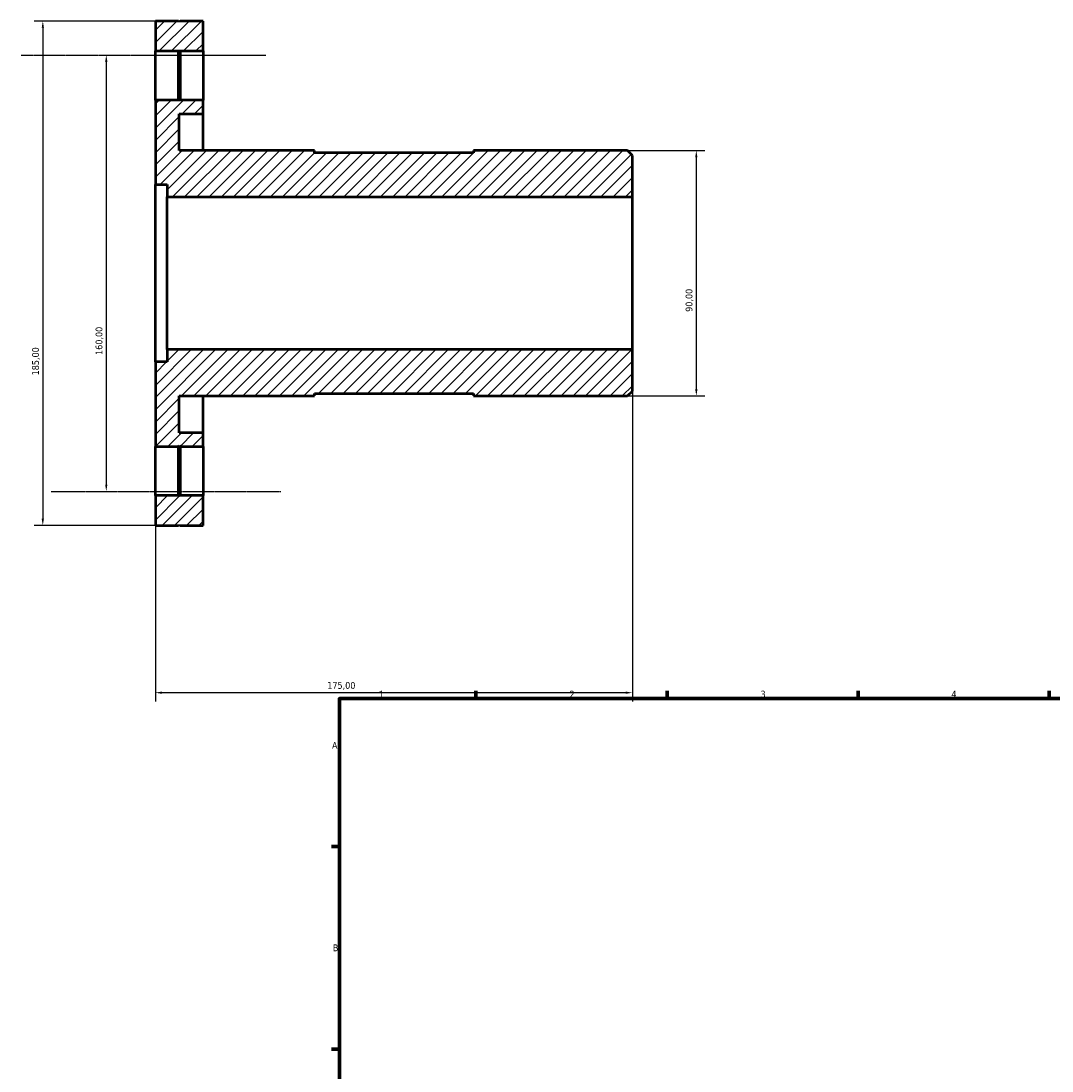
# Model space of a CAD drawing. Header units: millimetres. Extents: x -97 to 915, y -108 to 854.
# Tile 2 of 4: x -97 to 281, y 437 to 822. Entities that reach past the tile are written whole.
import ezdxf

# ---------------------------------------------------------------- set-up
doc = ezdxf.new("R2010")
doc.units = ezdxf.units.MM
doc.linetypes.add('CHAIN', pattern=[0.7087, 0.4724, -0.0591, 0.1181, -0.0591])
for name, color, linetype, lineweight in [('Border (ISO)', 7, 'Continuous', 70), ('Centerline (ISO)', 7, 'Continuous', 25), ('Dimension (ISO)', 7, 'Continuous', 25), ('Hatch (ISO)', 7, 'Continuous', 18), ('Visible (ISO)', 7, 'Continuous', 50)]:
    doc.layers.add(name, color=color, linetype=linetype, lineweight=lineweight)
doc.styles.add('Note Text (ISO)', font='tahoma.ttf')
doc.dimstyles.new('Default (ISO)', dxfattribs={"dimtxt": 2.5, "dimasz": 2.5, "dimexe": 3.175, "dimexo": 0, "dimgap": 0.762, "dimtad": 1, "dimrnd": 1e-08, "dimzin": 0, "dimtxsty": 'Note Text (ISO)', "dimcen": 0.09, "dimdle": 10, "dimclrd": 256, "dimclre": 256, "dimclrt": 256, "dimazin": 0, "dimtfac": 1.40208, "dimtmove": 0, "dimatfit": 3, "dimfxl": 1, "dimtolj": 1, "dimtzin": 0, "dimlwd": -1, "dimlwe": -1, "dimarcsym": 0})

# ---------------------------------------------------------------- blocks, each defined once
blk = doc.blocks.new('Borders Default Border')
at = {"layer": 'Border (ISO)'}
for p, q in [((70.08, 574), (70.08, 576.9)), ((140.17, 574), (140.17, 576.9)), ((210.25, 574), (210.25, 576.9)), ((280.33, 574), (280.33, 576.9)), ((20, 519.75), (17.1, 519.75)), ((20, 445.5), (17.1, 445.5))]:
    blk.add_line(p, q, dxfattribs=at)
at = {"layer": 'Border (ISO)', "flags": 128}
blk.add_lwpolyline([(20, 20), (20, 574), (821, 574), (821, 20), (20, 20)], dxfattribs=at)
at = {"layer": 'Border (ISO)', "color": 232, "true_color": 0xca0064, "char_height": 2.5, "attachment_point": 7, "style": 'Note Text (ISO)'}
for s, insert in [('1', (34.48, 574.4)), ('2', (104.37, 574.4)), ('3', (174.43, 574.35)), ('4', (244.42, 574.4)), ('A', (17.29, 555.62)), ('B', (17.59, 481.38))]:
    blk.add_mtext(s, dxfattribs=dict(at, insert=insert))
blk = doc.blocks.new('*D7')
at = {"layer": 'Defpoints', "color": 0, "transparency": 16777216}
for p in [(125.7, 775), (125.7, 685), (150.88, 685)]:
    blk.add_point(p, dxfattribs=at)
at = {"layer": 'Dimension (ISO)', "transparency": 16777216}
for p, q in [((125.7, 775), (154.06, 775)), ((150.88, 772.5), (150.88, 687.5)), ((125.7, 685), (154.06, 685))]:
    blk.add_line(p, q, dxfattribs=at)
for points in [[(150.47, 772.5), (151.3, 772.5), (150.88, 775)], [(150.47, 687.5), (151.3, 687.5), (150.88, 685)]]:
    blk.add_solid(points, dxfattribs=at)
at = {"layer": 'Dimension (ISO)', "color": 232, "true_color": 0xca0064, "transparency": 16777216, "insert": (146.95, 715.85), "char_height": 2.5, "attachment_point": 1, "rotation": 90, "style": 'Note Text (ISO)'}
blk.add_mtext('\\A1;90,00', dxfattribs=at)
blk = doc.blocks.new('*D8')
at = {"layer": 'Defpoints', "color": 0, "transparency": 16777216}
for p in [(-51.87, 810), (-65.49, 650), (-51.21, 650)]:
    blk.add_point(p, dxfattribs=at)
at = {"layer": 'Dimension (ISO)', "transparency": 16777216}
blk.add_line((-65.49, 807.5), (-65.49, 652.5), dxfattribs=at)
for points in [[(-65.91, 807.5), (-65.07, 807.5), (-65.49, 810)], [(-65.91, 652.5), (-65.07, 652.5), (-65.49, 650)]]:
    blk.add_solid(points, dxfattribs=at)
at = {"layer": 'Dimension (ISO)', "color": 232, "true_color": 0xca0064, "transparency": 16777216, "insert": (-69.42, 700.05), "char_height": 2.5, "attachment_point": 1, "rotation": 90, "style": 'Note Text (ISO)'}
blk.add_mtext('\\A1;160,00', dxfattribs=at)
blk = doc.blocks.new('*D9')
at = {"layer": 'Defpoints', "color": 0, "transparency": 16777216}
for p in [(-38.45, 822.5), (-88.76, 637.5), (-38.45, 637.5)]:
    blk.add_point(p, dxfattribs=at)
at = {"layer": 'Dimension (ISO)', "transparency": 16777216}
for p, q in [((-38.45, 822.5), (-91.94, 822.5)), ((-88.76, 820), (-88.76, 640)), ((-38.45, 637.5), (-91.94, 637.5))]:
    blk.add_line(p, q, dxfattribs=at)
for points in [[(-89.18, 820), (-88.34, 820), (-88.76, 822.5)], [(-89.18, 640), (-88.34, 640), (-88.76, 637.5)]]:
    blk.add_solid(points, dxfattribs=at)
at = {"layer": 'Dimension (ISO)', "color": 232, "true_color": 0xca0064, "transparency": 16777216, "insert": (-92.7, 692.55), "char_height": 2.5, "attachment_point": 1, "rotation": 90, "style": 'Note Text (ISO)'}
blk.add_mtext('\\A1;185,00', dxfattribs=at)
blk = doc.blocks.new('*D10')
at = {"layer": 'Defpoints', "color": 0, "transparency": 16777216}
for p in [(127.5, 702), (-47.5, 697.5), (-47.5, 576.19)]:
    blk.add_point(p, dxfattribs=at)
at = {"layer": 'Dimension (ISO)', "transparency": 16777216}
for p, q in [((127.5, 702), (127.5, 573.02)), ((-47.5, 697.5), (-47.5, 573.02)), ((125, 576.19), (-45, 576.19))]:
    blk.add_line(p, q, dxfattribs=at)
for points in [[(-45, 576.61), (-45, 575.77), (-47.5, 576.19)], [(125, 576.61), (125, 575.77), (127.5, 576.19)]]:
    blk.add_solid(points, dxfattribs=at)
at = {"layer": 'Dimension (ISO)', "color": 232, "true_color": 0xca0064, "transparency": 16777216, "insert": (15.55, 580.12), "char_height": 2.5, "attachment_point": 1, "style": 'Note Text (ISO)'}
blk.add_mtext('\\A1;175,00', dxfattribs=at)

msp = doc.modelspace()

# ---------------------------------------------------------------- hatches: boundary and pattern name
at = {"layer": 'Hatch (ISO)'}
h = msp.add_hatch(dxfattribs=at)
h.set_pattern_fill('ANSI31', color=256, scale=25.4, style=0)
h.set_pattern_definition([(45, (0, 0), (-2.245064, 2.245064), [])])
h.paths.add_polyline_path([(-38.45, 648.5), (-38.75, 648.2), (-39.05, 648.5), (-47.5, 648.5), (-47.5, 637.5), (-39.05, 637.5), (-38.75, 637.8), (-38.45, 637.5), (-30, 637.5), (-30, 648.5)])
h.paths.add_polyline_path([(-38.75, 666.8), (-38.45, 666.5), (-30, 666.5), (-30, 671.5), (-38.75, 671.5), (-38.75, 685), (10.833, 685), (10.833, 685.9), (69.167, 685.9), (69.167, 685), (125.7, 685), (127.5, 686.8), (127.5, 702), (-43.125, 702), (-43.125, 697.5), (-47.5, 697.5), (-47.5, 666.5), (-39.05, 666.5)])
h.paths.add_polyline_path([(-38.75, 811.8), (-38.45, 811.5), (-30, 811.5), (-30, 822.5), (-38.45, 822.5), (-38.75, 822.2), (-39.05, 822.5), (-47.5, 822.5), (-47.5, 811.5), (-39.05, 811.5)])
h.paths.add_polyline_path([(-38.45, 793.5), (-38.75, 793.2), (-39.05, 793.5), (-47.5, 793.5), (-47.5, 762.5), (-43.125, 762.5), (-43.125, 758), (127.5, 758), (127.5, 773.2), (125.7, 775), (69.167, 775), (69.167, 774.1), (10.833, 774.1), (10.833, 775), (-38.75, 775), (-38.75, 788.5), (-30, 788.5), (-30, 793.5)])

# ---------------------------------------------------------------- linework, layer by layer
at = {"layer": 'Centerline (ISO)', "linetype": 'CHAIN'}
for p, q in [((-96.762, 810), (-6.978, 810)), ((-85.722, 650), (-1.458, 650))]:
    msp.add_line(p, q, dxfattribs=at)
at = {"layer": 'Visible (ISO)'}
for p, q in [((-39.05, 822.5), (-47.5, 822.5)), ((-47.5, 822.5), (-47.5, 811.5)), ((-38.75, 822.2), (-39.05, 822.5)), ((-38.45, 822.5), (-38.75, 822.2)), ((-30, 822.5), (-38.45, 822.5)), ((-30, 811.5), (-30, 822.5)), ((-47.5, 811.5), (-39.05, 811.5)), ((-47.5, 793.5), (-47.5, 811.5)), ((-39.05, 811.5), (-38.75, 811.8)), ((-39.05, 793.5), (-39.05, 811.5)), ((-38.75, 811.8), (-38.45, 811.5)), ((-38.75, 811.8), (-38.75, 793.2)), ((-38.45, 811.5), (-30, 811.5)), ((-38.45, 811.5), (-38.45, 793.5)), ((-30, 811.5), (-30, 793.5)), ((-39.05, 793.5), (-47.5, 793.5)), ((-47.5, 793.5), (-47.5, 762.5)), ((-38.75, 793.2), (-39.05, 793.5)), ((-38.45, 793.5), (-38.75, 793.2)), ((-30, 793.5), (-38.45, 793.5)), ((-30, 788.5), (-30, 793.5)), ((-38.75, 775), (-38.75, 788.5)), ((-38.75, 788.5), (-30, 788.5)), ((-30, 775), (-30, 788.5)), ((10.833, 775), (-38.75, 775)), ((10.833, 774.1), (10.833, 775)), ((69.167, 774.1), (10.833, 774.1)), ((125.7, 775), (69.167, 775)), ((69.167, 775), (69.167, 774.1)), ((127.5, 773.2), (125.7, 775)), ((127.5, 758), (127.5, 773.2)), ((-47.5, 762.5), (-43.125, 762.5)), ((-47.5, 697.5), (-47.5, 762.5)), ((-43.125, 762.5), (-43.125, 758)), ((-43.125, 758), (127.5, 758)), ((-43.125, 702), (-43.125, 758)), ((127.5, 702), (127.5, 758)), ((127.5, 702), (-43.125, 702)), ((-43.125, 702), (-43.125, 697.5)), ((127.5, 686.8), (127.5, 702)), ((-43.125, 697.5), (-47.5, 697.5)), ((-47.5, 697.5), (-47.5, 666.5)), ((10.833, 685), (10.833, 685.9)), ((10.833, 685.9), (69.167, 685.9)), ((69.167, 685.9), (69.167, 685)), ((125.7, 685), (127.5, 686.8)), ((-38.75, 671.5), (-38.75, 685)), ((-38.75, 685), (10.833, 685)), ((-30, 671.5), (-30, 685)), ((69.167, 685), (125.7, 685)), ((-30, 671.5), (-38.75, 671.5)), ((-30, 666.5), (-30, 671.5)), ((-47.5, 666.5), (-39.05, 666.5)), ((-47.5, 648.5), (-47.5, 666.5)), ((-39.05, 666.5), (-38.75, 666.8)), ((-39.05, 648.5), (-39.05, 666.5)), ((-38.75, 666.8), (-38.45, 666.5)), ((-38.75, 666.8), (-38.75, 648.2)), ((-38.45, 666.5), (-30, 666.5)), ((-38.45, 666.5), (-38.45, 648.5)), ((-30, 666.5), (-30, 648.5)), ((-39.05, 648.5), (-47.5, 648.5)), ((-47.5, 648.5), (-47.5, 637.5)), ((-38.75, 648.2), (-39.05, 648.5)), ((-38.45, 648.5), (-38.75, 648.2)), ((-30, 648.5), (-38.45, 648.5)), ((-30, 637.5), (-30, 648.5)), ((-47.5, 637.5), (-39.05, 637.5)), ((-39.05, 637.5), (-38.75, 637.8)), ((-38.75, 637.8), (-38.45, 637.5)), ((-38.45, 637.5), (-30, 637.5))]:
    msp.add_line(p, q, dxfattribs=at)

# ---------------------------------------------------------------- block references
msp.add_blockref('Borders Default Border', (0, 0))

# ---------------------------------------------------------------- dimensions: what is measured, and where the dimension line sits
at = {"layer": 'Dimension (ISO)'}
for base, p1, p2, angle, override, picture, middle in [((-88.761, 637.5), (-38.45, 822.5), (-38.45, 637.5), 90, {"dimdec": 2, "dimtp": 0, "dimtm": 0, "dimtdec": 2, "dimtofl": 0, "dimatfit": 1}, '*D9', (-88.761, 697.5)), ((-65.49, 650), (-51.87, 810), (-51.206, 650), 270, {"dimdec": 2, "dimse1": 1, "dimse2": 1, "dimtp": 0, "dimtm": 0, "dimtdec": 2, "dimtofl": 0, "dimatfit": 1}, '*D8', (-65.49, 705)), ((150.883, 685), (125.7, 775), (125.7, 685), 90, {"dimdec": 2, "dimtp": 0, "dimtm": 0, "dimtdec": 2, "dimtofl": 0, "dimatfit": 1}, '*D7', (150.883, 720)), ((-47.5, 576.19), (127.5, 702), (-47.5, 697.5), 180, {"dimdec": 2, "dimtp": 0, "dimtm": 0, "dimtdec": 2, "dimtofl": 0, "dimatfit": 1}, '*D10', (20.5, 576.19))]:
    dim = msp.add_linear_dim(base=base, p1=p1, p2=p2, angle=angle, dimstyle='Default (ISO)', override=override, dxfattribs=at)
    dim.commit()
    dim.dimension.update_dxf_attribs({"geometry": picture, "text_midpoint": middle, "dimtype": 160})

doc.saveas('drawing.dxf')
